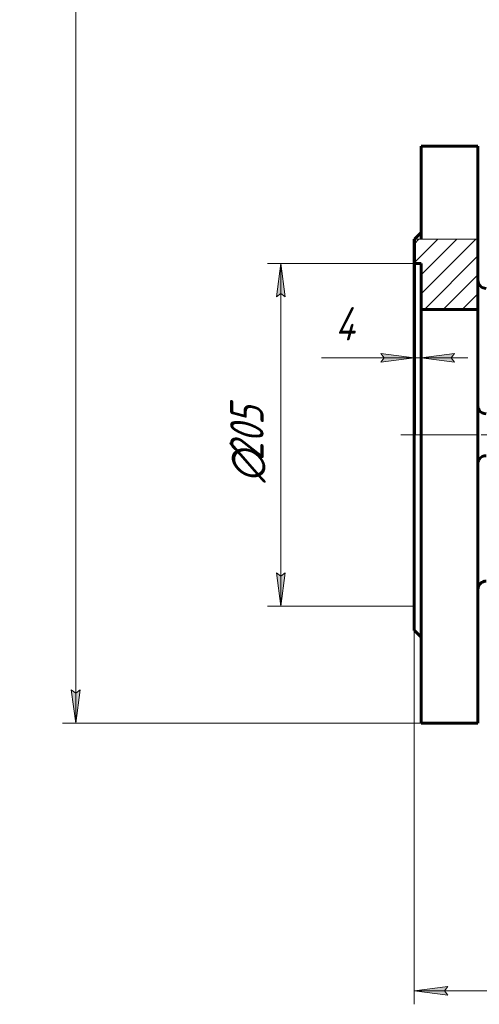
# Model space of a CAD drawing. Header units: millimetres. Extents: x 0 to 594, y 0 to 420.
# Tile 2 of 22: x 128 to 197, y 85 to 232. Entities that reach past the tile are written whole.
import ezdxf

# ---------------------------------------------------------------- set-up
doc = ezdxf.new("R2010")
doc.units = ezdxf.units.MM
for name, pattern in [('K5LT_AXLED', [12, 7.5, -1.5, 1.5, -1.5]), ('K5LT_BASIC', [0]), ('K5LT_THIN', [0]), ('K5LT_THIN_INCLUDED_TO_HATCHING', [0])]:
    doc.linetypes.add(name, pattern=pattern)
doc.layers.add('Системный слой', color=7, linetype='Continuous')
doc.layers.add('Системный слой (1)', color=7, linetype='Continuous', true_color=0x6c6c6c)
doc.styles.add('KDIMTEXTSTYLE', font='GOST_AU.SHX', dxfattribs={"width": 0.96, "oblique": 15, "height": 5})
doc.styles.add('KTEXTSTYLE', font='GOST_AU.SHX', dxfattribs={"width": 0.56, "height": 5})
doc.dimstyles.new('KDIMSTYLE (0.25)', dxfattribs={"dimtxt": 5, "dimasz": 1, "dimexe": 2, "dimexo": 0, "dimgap": 1, "dimtad": 1, "dimlfac": 4, "dimtxsty": 'KDIMTEXTSTYLE', "dimsah": 1, "dimcen": 0, "dimdle": 1, "dimadec": 0, "dimazin": 0, "dimtfac": 0.667, "dimtmove": 0, "dimatfit": 3, "dimfxl": 1, "dimtvp": 1, "dimtolj": 1, "dimtzin": 0, "dimarcsym": 0})

# ---------------------------------------------------------------- blocks, each defined once
blk = doc.blocks.new('U26')
at = {"layer": 'Системный слой (1)', "color": 143, "linetype": 'K5LT_BASIC', "lineweight": 60, "true_color": 0x33acca}
for p, q in [((188.15, 213.03), (188.15, 199.16)), ((188.15, 169.91), (188.15, 126.78))]:
    blk.add_line(p, q, dxfattribs=at)
blk = doc.blocks.new('U32')
at = {"layer": 'Системный слой (1)', "color": 143, "linetype": 'K5LT_BASIC', "lineweight": 60, "true_color": 0x33acca}
for p, q in [((187.15, 199.16), (187.15, 169.91)), ((187.15, 169.91), (187.15, 140.66))]:
    blk.add_line(p, q, dxfattribs=at)
blk = doc.blocks.new('U41')
at = {"layer": 'Системный слой (1)', "color": 143, "linetype": 'K5LT_BASIC', "lineweight": 60, "true_color": 0x33acca}
for p, q in [((196.65, 213.03), (196.65, 169.91)), ((196.65, 169.91), (196.65, 126.78))]:
    blk.add_line(p, q, dxfattribs=at)
blk = doc.blocks.new('U45')
at = {"layer": 'Системный слой (1)', "color": 7, "linetype": 'K5LT_THIN_INCLUDED_TO_HATCHING', "lineweight": 18, "true_color": 0xffffff}
for p, q in [((187.15, 199.16), (196.65, 199.16)), ((187.15, 169.91), (187.15, 199.16)), ((196.65, 199.16), (196.65, 169.91)), ((196.65, 169.91), (187.15, 169.91))]:
    blk.add_line(p, q, dxfattribs=at)
blk = doc.blocks.new('D3')
at = {"layer": 'Системный слой (1)'}
for points in [[(192.15, 86.12), (191.65, 86.77), (192.15, 87.43), (187.15, 86.77)], [(294.65, 86.12), (299.65, 86.77), (294.65, 87.43), (295.15, 86.77)]]:
    blk.add_hatch(color=7, dxfattribs=at).paths.add_polyline_path(points)
at = {"layer": 'Системный слой (1)', "color": 7, "linetype": 'K5LT_THIN', "lineweight": 18, "true_color": 0xffffff}
for p, q in [((187.15, 140.66), (187.15, 84.77)), ((299.65, 140.66), (299.65, 84.77)), ((187.15, 86.77), (192.15, 87.43)), ((192.15, 87.43), (191.65, 86.77)), ((295.15, 86.77), (294.65, 87.43)), ((294.65, 87.43), (299.65, 86.77)), ((192.15, 86.12), (187.15, 86.77)), ((299.65, 86.77), (187.15, 86.77)), ((191.65, 86.77), (192.15, 86.12)), ((299.65, 86.77), (294.65, 86.12)), ((294.65, 86.12), (295.15, 86.77))]:
    blk.add_line(p, q, dxfattribs=at)
blk.add_wipeout([(238, 87.77), (238, 95.16), (248.38, 95.16), (248.38, 87.77)]).dxf.layer = 'Системный слой (1)'
at = {"layer": 'Системный слой (1)', "color": 7, "insert": (238, 94.36), "char_height": 5, "attachment_point": 1, "style": 'KTEXTSTYLE'}
blk.add_mtext('\\H5.0;\\W1.000;\\Q15;\\Q15;\\W0.960;450', dxfattribs=at)
blk = doc.blocks.new('KDIMARROW_01')
at = {"layer": 'Системный слой'}
blk.add_hatch(color=0, dxfattribs=at).paths.add_polyline_path([(-5, -0.66), (0, 0), (-5, 0.66), (-4.5, 0)])
at = {"layer": 'Системный слой', "color": 0, "linetype": 'K5LT_THIN', "lineweight": 18}
for p, q in [((-4.5, 0), (-5, 0.66)), ((-5, 0.66), (0, 0)), ((0, 0), (-5, -0.66)), ((-5, -0.66), (-4.5, 0))]:
    blk.add_line(p, q, dxfattribs=at)
at = {"layer": 'Системный слой (1)', "color": 0, "linetype": 'K5LT_THIN', "lineweight": 18}
blk.add_line((243.4, 169.91), (243.15, 169.91), dxfattribs=at)
blk = doc.blocks.new('D4')
at = {"layer": 'Системный слой (1)'}
for points in [[(167.85, 190.53), (167.19, 195.53), (166.54, 190.53), (167.19, 191.03)], [(167.19, 144.28), (167.85, 149.28), (167.19, 148.78), (166.54, 149.28)]]:
    blk.add_hatch(color=7, dxfattribs=at).paths.add_polyline_path(points)
at = {"layer": 'Системный слой (1)', "color": 7, "linetype": 'K5LT_THIN', "lineweight": 18, "true_color": 0xffffff}
for p, q in [((187.15, 195.53), (165.19, 195.53)), ((166.54, 190.53), (167.19, 195.53)), ((167.19, 195.53), (167.85, 190.53)), ((167.19, 195.53), (167.19, 144.28)), ((167.19, 191.03), (166.54, 190.53)), ((167.85, 190.53), (167.19, 191.03)), ((167.19, 144.28), (166.54, 149.28)), ((166.54, 149.28), (167.19, 148.78)), ((167.19, 148.78), (167.85, 149.28)), ((167.85, 149.28), (167.19, 144.28)), ((187.15, 144.28), (165.19, 144.28))]:
    blk.add_line(p, q, dxfattribs=at)
blk.add_wipeout([(166.19, 162.78), (158.81, 162.78), (158.81, 176.47), (166.19, 176.47)]).dxf.layer = 'Системный слой (1)'
at = {"layer": 'Системный слой (1)', "color": 7, "char_height": 5, "attachment_point": 1, "rotation": 90, "style": 'KTEXTSTYLE'}
for s, insert in [('\\H5.0;\\W1.000;\\Q15;\\Q15;\\W0.960;205', (159.61, 166.09)), ('\\H5.0;\\W1.000;\\Q15;\\Q15;\\W0.960;∅', (159.61, 162.78))]:
    blk.add_mtext(s, dxfattribs=dict(at, insert=insert))
blk = doc.blocks.new('D7')
at = {"layer": 'Системный слой (1)'}
for points in [[(182.15, 180.74), (187.15, 181.4), (182.15, 182.06), (182.65, 181.4)], [(192.65, 181.4), (193.15, 182.06), (188.15, 181.4), (193.15, 180.74)]]:
    blk.add_hatch(color=7, dxfattribs=at).paths.add_polyline_path(points)
at = {"layer": 'Системный слой (1)', "color": 7, "linetype": 'K5LT_THIN', "lineweight": 18, "true_color": 0xffffff}
for p, q in [((188.15, 188.66), (188.15, 179.4)), ((187.15, 169.91), (187.15, 183.4)), ((182.15, 181.4), (173.29, 181.4)), ((187.15, 181.4), (180.15, 181.4)), ((187.15, 181.4), (182.15, 182.06)), ((182.15, 182.06), (182.65, 181.4)), ((182.65, 181.4), (182.15, 180.74)), ((182.15, 180.74), (187.15, 181.4)), ((187.15, 181.4), (182.15, 181.4)), ((188.15, 181.4), (187.15, 181.4)), ((193.15, 182.06), (188.15, 181.4)), ((188.15, 181.4), (193.15, 180.74)), ((188.15, 181.4), (195.15, 181.4)), ((192.65, 181.4), (193.15, 182.06)), ((193.15, 180.74), (192.65, 181.4))]:
    blk.add_line(p, q, dxfattribs=at)
blk.add_wipeout([(175.29, 182.4), (175.29, 189.78), (179.96, 189.78), (179.96, 182.4)]).dxf.layer = 'Системный слой (1)'
at = {"layer": 'Системный слой (1)', "color": 7, "insert": (175.29, 188.99), "char_height": 5, "attachment_point": 1, "style": 'KTEXTSTYLE'}
blk.add_mtext('\\H5.0;\\W1.000;\\Q15;\\Q15;\\W0.960;4', dxfattribs=at)
blk = doc.blocks.new('D8')
at = {"layer": 'Системный слой (1)'}
for points in [[(137.18, 346.78), (136.52, 351.78), (135.86, 346.78), (136.52, 347.28)], [(136.52, 126.78), (137.18, 131.78), (136.52, 131.28), (135.86, 131.78)]]:
    blk.add_hatch(color=7, dxfattribs=at).paths.add_polyline_path(points)
at = {"layer": 'Системный слой (1)', "color": 7, "linetype": 'K5LT_THIN', "lineweight": 18, "true_color": 0xffffff}
for p, q in [((241.53, 351.78), (134.52, 351.78)), ((135.86, 346.78), (136.52, 351.78)), ((136.52, 351.78), (137.18, 346.78)), ((136.52, 351.78), (136.52, 126.78)), ((136.52, 347.28), (135.86, 346.78)), ((137.18, 346.78), (136.52, 347.28)), ((136.52, 126.78), (135.86, 131.78)), ((135.86, 131.78), (136.52, 131.28)), ((136.52, 131.28), (137.18, 131.78)), ((137.18, 131.78), (136.52, 126.78)), ((196.65, 126.78), (134.52, 126.78))]:
    blk.add_line(p, q, dxfattribs=at)
blk.add_wipeout([(135.52, 233.61), (128.14, 233.61), (128.14, 244.5), (135.52, 244.5)]).dxf.layer = 'Системный слой (1)'
at = {"layer": 'Системный слой (1)', "color": 7, "insert": (128.94, 233.61), "char_height": 5, "attachment_point": 1, "rotation": 90, "style": 'KTEXTSTYLE'}
blk.add_mtext('\\H5.0;\\W1.000;\\Q15;\\Q15;\\W0.960;900', dxfattribs=at)

msp = doc.modelspace()

# ---------------------------------------------------------------- hatches: boundary and pattern name
at = {"layer": 'Системный слой (1)'}
h = msp.add_hatch(dxfattribs=at)
h.set_pattern_fill('', angle=45, style=0, pattern_type=0)
h.set_pattern_definition([(45, (0, 0), (-1.414214, 1.414214), [])])
h.paths.add_polyline_path([(196.655, 193.033), (196.655, 199.158), (187.155, 199.158), (187.155, 195.533), (188.155, 195.533), (188.155, 188.658), (196.655, 188.658)])

# ---------------------------------------------------------------- linework, layer by layer
at = {"layer": 'Системный слой (1)', "color": 143, "linetype": 'K5LT_BASIC', "lineweight": 60, "true_color": 0x33acca}
for p, q in [((188.155, 213.033), (196.655, 213.033)), ((187.155, 199.158), (188.155, 200.158)), ((187.155, 195.533), (187.155, 199.158)), ((196.655, 199.158), (196.655, 193.033)), ((188.155, 195.533), (187.155, 195.533)), ((187.155, 195.533), (187.155, 169.908)), ((188.155, 188.658), (188.155, 195.533)), ((196.655, 188.658), (188.155, 188.658)), ((188.155, 169.908), (188.155, 188.658)), ((187.155, 140.658), (188.155, 139.658)), ((188.155, 126.783), (196.655, 126.783))]:
    msp.add_line(p, q, dxfattribs=at)
at = {"layer": 'Системный слой (1)', "color": 30, "linetype": 'K5LT_AXLED', "lineweight": 18, "true_color": 0xff8000}
msp.add_line((185.155, 169.908), (300.655, 169.908), dxfattribs=at)
at = {"layer": 'Системный слой (1)', "color": 143, "linetype": 'K5LT_BASIC', "lineweight": 60, "true_color": 0x33acca}
for centre, start, end in [((197.905, 193.033), 180, 270), ((197.905, 174.283), 213.848581, 270), ((197.905, 165.533), 90, 146.151419), ((197.905, 146.783), 90, 180)]:
    msp.add_arc(centre, 1.25, start, end, dxfattribs=at)
for points in [[(196.8668, 173.5867), (196.8353, 173.6337), (196.7863, 173.7148), (196.731, 173.8295), (196.6886, 173.9428), (196.6613, 174.0588), (196.655, 174.1398), (196.655, 174.1759)], [(196.8668, 166.2292), (196.8353, 166.1822), (196.7863, 166.1011), (196.731, 165.9864), (196.6886, 165.8731), (196.6613, 165.7571), (196.655, 165.6761), (196.655, 165.64)]]:
    msp.add_open_spline(points, degree=3, knots=[0, 0, 0, 0, 1.89150357, 3.25528174, 4.61417534, 6.47558834, 8, 8, 8, 8], dxfattribs=at)

# ---------------------------------------------------------------- block references
at = {"layer": 'Системный слой (1)'}
for name in ['U26', 'U41', 'U32', 'U45']:
    msp.add_blockref(name, (0, 0), dxfattribs=at)

# ---------------------------------------------------------------- next in the draw order: dimensions: what is measured, and where the dimension line sits
at = {"layer": 'Системный слой (1)', "color": 7}
dim = msp.add_linear_dim(base=(167.1933, 195.533), p1=(187.155, 144.283), p2=(187.155, 195.533), angle=90, dimstyle='KDIMSTYLE (0.25)', override={"dimexo": 0, "dimpost": '\\H5.0;\\W0.960;\\Q15;∅<>', "dimblk1": 'KDIMARROW_01', "dimblk2": 'KDIMARROW_01', "dimse1": 0, "dimse2": 0, "dimclrt": 7, "dimtol": 1, "dimtp": 0, "dimtm": 0, "dimtdec": 5, "dimtolj": 1}, dxfattribs=at)
dim.commit()
dim.dimension.update_dxf_attribs({"geometry": 'D4', "text_midpoint": (167.1933, 169.908), "dimtype": 160})
dim = msp.add_linear_dim(base=(299.655, 86.7738), p1=(187.155, 140.658), p2=(299.655, 140.658), dimstyle='KDIMSTYLE (0.25)', override={"dimexo": 0, "dimpost": '\\H5.0;\\W0.960;\\Q15;<>', "dimblk1": 'KDIMARROW_01', "dimblk2": 'KDIMARROW_01', "dimse1": 0, "dimse2": 0, "dimclrt": 7, "dimtol": 1, "dimtp": 0, "dimtm": 0, "dimtdec": 5, "dimtolj": 1}, dxfattribs=at)
dim.commit()
dim.dimension.update_dxf_attribs({"geometry": 'D3', "text_midpoint": (243.405, 86.7738), "dimtype": 160})

# ---------------------------------------------------------------- next in the draw order: dimensions: what is measured, and where the dimension line sits
dim = msp.add_linear_dim(base=(188.155, 181.3976), p1=(187.155, 169.908), p2=(188.155, 188.658), dimstyle='KDIMSTYLE (0.25)', override={"dimexo": 0, "dimtoh": 1, "dimpost": '\\H5.0;\\W0.960;\\Q15;<>', "dimblk1": 'KDIMARROW_01', "dimblk2": 'KDIMARROW_01', "dimse1": 0, "dimse2": 0, "dimclrt": 7, "dimtol": 1, "dimtp": 0, "dimtm": 0, "dimtdec": 5, "dimtmove": 1, "dimtolj": 1}, dxfattribs=at)
dim.commit()
dim.dimension.update_dxf_attribs({"geometry": 'D7', "text_midpoint": (177.7236, 181.3976), "dimtype": 160})

# ---------------------------------------------------------------- next in the draw order: dimensions: what is measured, and where the dimension line sits
dim = msp.add_linear_dim(base=(136.5231, 351.783), p1=(196.655, 126.783), p2=(241.53, 351.783), angle=90, dimstyle='KDIMSTYLE (0.25)', override={"dimexo": 0, "dimpost": '\\H5.0;\\W0.960;\\Q15;<>', "dimblk1": 'KDIMARROW_01', "dimblk2": 'KDIMARROW_01', "dimse1": 0, "dimse2": 0, "dimclrt": 7, "dimtol": 1, "dimtp": 0, "dimtm": 0, "dimtdec": 5, "dimtolj": 1}, dxfattribs=at)
dim.commit()
dim.dimension.update_dxf_attribs({"geometry": 'D8', "text_midpoint": (136.5231, 239.283), "dimtype": 160})

doc.saveas('drawing.dxf')
